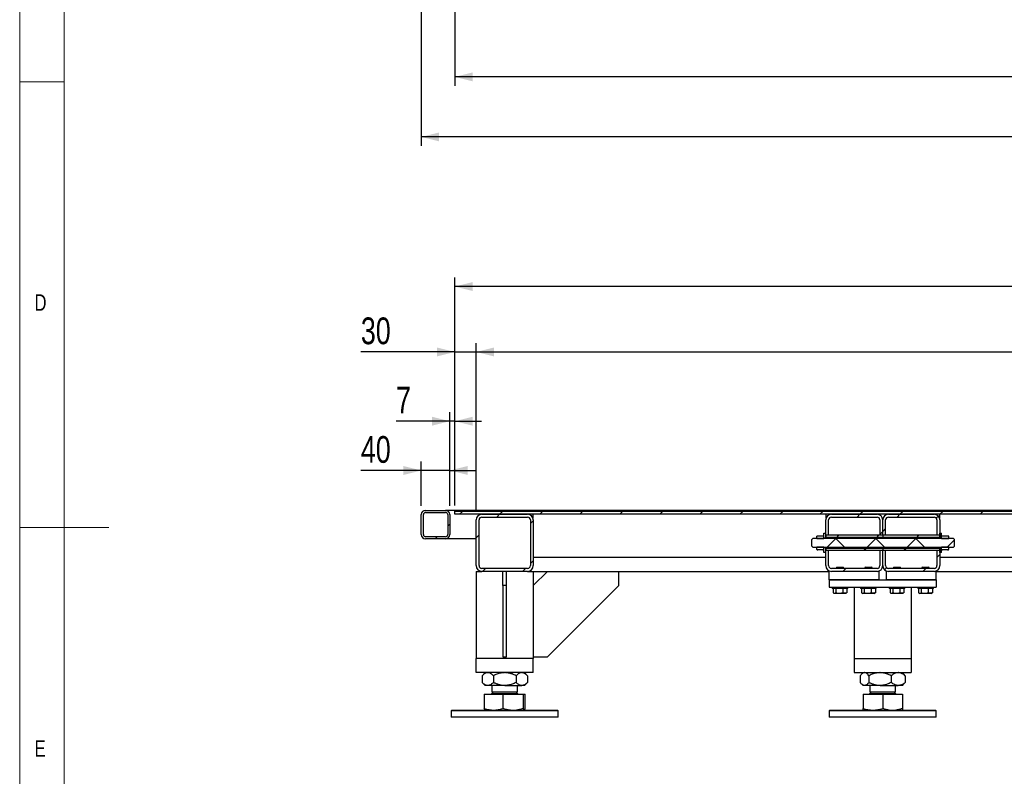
# Model space of a CAD drawing. Header units: millimetres. Extents: x 5 to 589, y 5 to 415.
# Tile 2 of 26: x 5 to 115, y 182 to 267. Entities that reach past the tile are written whole.
import ezdxf

# ---------------------------------------------------------------- set-up
doc = ezdxf.new("R2010")
doc.units = ezdxf.units.MM
for name, color, linetype in [('COTES', 1, 'Continuous'), ('NOTES', 6, 'Continuous'), ('TRAIT-FINS', 9, 'Continuous')]:
    doc.layers.add(name, color=color, linetype=linetype)
doc.layers.add('TRAIT-FORT', color=4, linetype='Continuous', lineweight=25)
doc.styles.add('SLDTEXTSTYLE0', font='TXT', dxfattribs={"width": 0.75})
doc.dimstyles.new('SLDDIMSTYLE0', dxfattribs={"dimtxt": 3, "dimasz": 2, "dimexe": 0, "dimexo": 0.0625, "dimgap": 0.75, "dimtad": 1, "dimlfac": 12.5, "dimrnd": 1e-09, "dimzin": 12, "dimdsep": 46, "dimtxsty": 'SLDTEXTSTYLE0', "dimsah": 1, "dimcen": 0.09, "dimadec": 0, "dimazin": 3, "dimtfac": 1, "dimtofl": 0, "dimtmove": 0, "dimatfit": 3, "dimfxl": 1, "dimfrac": 2, "dimtolj": 1, "dimtzin": 12, "dimarcsym": 0})
doc.dimstyles.new('SLDDIMSTYLE3', dxfattribs={"dimtxt": 3, "dimasz": 2, "dimexe": 0, "dimexo": 0.0625, "dimgap": 0.75, "dimtad": 1, "dimlfac": 12.5, "dimrnd": 1e-09, "dimzin": 12, "dimdsep": 46, "dimtxsty": 'SLDTEXTSTYLE0', "dimsah": 1, "dimcen": 0.09, "dimadec": 0, "dimazin": 3, "dimtfac": 1, "dimtmove": 0, "dimatfit": 0, "dimfxl": 1, "dimfrac": 2, "dimtolj": 1, "dimtzin": 12, "dimarcsym": 0})

# ---------------------------------------------------------------- blocks, each defined once
blk = doc.blocks.new('_D')
at = {"layer": 'COTES', "color": 1, "transparency": 16777216}
for p, q in [((50.05, 268.29), (50.05, 252.81)), ((217.57, 268.29), (217.57, 252.81)), ((217.57, 253.81), (50.05, 253.81))]:
    blk.add_line(p, q, dxfattribs=at)
for points in [[(50.05, 253.81), (52.05, 253.31), (52.05, 254.31)], [(217.57, 253.81), (215.57, 254.31), (215.57, 253.31)]]:
    blk.add_solid(points, dxfattribs=at)
at = {"layer": 'COTES', "color": 1, "transparency": 16777216, "char_height": 3, "attachment_point": 1, "style": 'SLDTEXTSTYLE0'}
for s, insert in [('2094', (119.74, 257.67)), ('CEINTURE', (129.73, 257.67))]:
    blk.add_mtext(s, dxfattribs=dict(at, insert=insert))
blk = doc.blocks.new('_D_3')
at = {"layer": 'COTES', "color": 1, "transparency": 16777216}
for p, q in [((53.81, 272.05), (53.81, 259.55)), ((213.81, 272.05), (213.81, 259.55)), ((213.81, 260.55), (53.81, 260.55))]:
    blk.add_line(p, q, dxfattribs=at)
for points in [[(53.81, 260.55), (55.81, 260.05), (55.81, 261.05)], [(213.81, 260.55), (211.81, 261.05), (211.81, 260.05)]]:
    blk.add_solid(points, dxfattribs=at)
at = {"layer": 'COTES', "color": 1, "transparency": 16777216, "char_height": 3, "attachment_point": 1, "style": 'SLDTEXTSTYLE0'}
for s, insert in [('2000', (124.24, 264.41)), ('TOLE', (134.23, 264.41))]:
    blk.add_mtext(s, dxfattribs=dict(at, insert=insert))
blk = doc.blocks.new('_D_7')
at = {"layer": 'COTES', "color": 1, "transparency": 16777216}
for p, q in [((53.81, 212.82), (53.81, 238.04)), ((213.81, 212.82), (213.81, 238.04)), ((213.81, 237.04), (53.81, 237.04))]:
    blk.add_line(p, q, dxfattribs=at)
for points in [[(53.81, 237.04), (55.81, 236.54), (55.81, 237.54)], [(213.81, 237.04), (211.81, 237.54), (211.81, 236.54)]]:
    blk.add_solid(points, dxfattribs=at)
at = {"layer": 'COTES', "color": 1, "transparency": 16777216, "char_height": 3, "attachment_point": 1, "style": 'SLDTEXTSTYLE0'}
for s, insert in [('2000', (124.24, 240.91)), ('TOLE', (134.23, 240.91))]:
    blk.add_mtext(s, dxfattribs=dict(at, insert=insert))
blk = doc.blocks.new('_D_8')
at = {"layer": 'COTES', "color": 1, "transparency": 16777216}
for p, q in [((53.81, 212.5), (53.81, 230.7)), ((56.21, 211.86), (56.21, 230.7)), ((53.81, 229.7), (43.27, 229.7)), ((53.81, 229.7), (56.21, 229.7)), ((56.21, 229.7), (59.21, 229.7))]:
    blk.add_line(p, q, dxfattribs=at)
for points in [[(53.81, 229.7), (51.81, 230.2), (51.81, 229.2)], [(56.21, 229.7), (58.21, 229.2), (58.21, 230.2)]]:
    blk.add_solid(points, dxfattribs=at)
at = {"layer": 'COTES', "color": 1, "transparency": 16777216, "insert": (43.27, 233.57), "char_height": 3, "attachment_point": 1, "style": 'SLDTEXTSTYLE0'}
blk.add_mtext('30', dxfattribs=at)
blk = doc.blocks.new('_D_9')
at = {"layer": 'COTES', "color": 1, "transparency": 16777216}
for p, q in [((56.21, 211.86), (56.21, 230.7)), ((211.41, 211.86), (211.41, 230.7)), ((56.21, 229.7), (211.41, 229.7))]:
    blk.add_line(p, q, dxfattribs=at)
for points in [[(56.21, 229.7), (58.21, 229.2), (58.21, 230.2)], [(211.41, 229.7), (209.41, 230.2), (209.41, 229.2)]]:
    blk.add_solid(points, dxfattribs=at)
at = {"layer": 'COTES', "color": 1, "transparency": 16777216, "char_height": 3, "attachment_point": 1, "style": 'SLDTEXTSTYLE0'}
for s, insert in [('1940', (121.94, 233.57)), ('CADRE', (131.93, 233.57))]:
    blk.add_mtext(s, dxfattribs=dict(at, insert=insert))
blk = doc.blocks.new('_D_13')
at = {"layer": 'COTES', "color": 1, "transparency": 16777216}
for p, q in [((53.25, 212.46), (53.25, 222.94)), ((53.81, 212.5), (53.81, 222.94)), ((53.25, 221.94), (47.22, 221.94)), ((53.81, 221.94), (53.25, 221.94)), ((53.81, 221.94), (56.81, 221.94))]:
    blk.add_line(p, q, dxfattribs=at)
for points in [[(53.25, 221.94), (51.25, 222.44), (51.25, 221.44)], [(53.81, 221.94), (55.81, 221.44), (55.81, 222.44)]]:
    blk.add_solid(points, dxfattribs=at)
at = {"layer": 'COTES', "color": 1, "transparency": 16777216, "insert": (47.22, 225.81), "char_height": 3, "attachment_point": 1, "style": 'SLDTEXTSTYLE0'}
blk.add_mtext('7', dxfattribs=at)
blk = doc.blocks.new('_D_14')
at = {"layer": 'COTES', "color": 1, "transparency": 16777216}
for p, q in [((50.05, 212.46), (50.05, 217.41)), ((53.25, 212.46), (53.25, 217.41)), ((50.05, 216.41), (43.27, 216.41)), ((53.25, 216.41), (50.05, 216.41)), ((53.25, 216.41), (56.25, 216.41))]:
    blk.add_line(p, q, dxfattribs=at)
for points in [[(50.05, 216.41), (48.05, 216.91), (48.05, 215.91)], [(53.25, 216.41), (55.25, 215.91), (55.25, 216.91)]]:
    blk.add_solid(points, dxfattribs=at)
at = {"layer": 'COTES', "color": 1, "transparency": 16777216, "insert": (43.27, 220.27), "char_height": 3, "attachment_point": 1, "style": 'SLDTEXTSTYLE0'}
blk.add_mtext('40', dxfattribs=at)

msp = doc.modelspace()

# ---------------------------------------------------------------- hatches: boundary and pattern name
at = {"layer": 'TRAIT-FINS'}
h = msp.add_hatch(dxfattribs=at)
h.set_pattern_fill('ANSI31', color=9, angle=3e-322, style=0)
edge = h.paths.add_edge_path(flags=0)
edge.add_arc((52.76826, 211.46185), 0.48, 0, 90)
edge.add_line((52.76826, 211.94185), (50.52826, 211.94185))
edge.add_arc((50.52826, 211.46185), 0.48, 90, 180)
edge.add_line((50.04826, 211.46185), (50.04826, 209.22185))
edge.add_arc((50.52826, 209.22185), 0.48, 180, 270)
edge.add_line((50.52826, 208.74185), (52.76826, 208.74185))
edge.add_arc((52.76826, 209.22185), 0.48, 270, 360)
edge.add_line((53.24826, 209.22185), (53.24826, 211.46185))
edge = h.paths.add_edge_path(flags=0)
edge.add_line((50.52826, 211.70185), (52.76826, 211.70185))
edge.add_arc((52.76826, 211.46185), 0.24, 0, 90, ccw=False)
edge.add_line((53.00826, 211.46185), (53.00826, 209.22185))
edge.add_arc((52.76826, 209.22185), 0.24, 270, 360, ccw=False)
edge.add_line((52.76826, 208.98185), (50.52826, 208.98185))
edge.add_arc((50.52826, 209.22185), 0.24, 180, 270, ccw=False)
edge.add_line((50.28826, 209.22185), (50.28826, 211.46185))
edge.add_arc((50.52826, 211.46185), 0.24, 90, 180, ccw=False)
h = msp.add_hatch(dxfattribs=at)
h.set_pattern_fill('ANSI31', color=9, angle=3e-322, style=0)
h.paths.add_polyline_path([(213.80826, 211.82185), (213.80826, 211.94185), (53.80826, 211.94185), (53.80826, 211.82185)], flags=0)
h = msp.add_hatch(dxfattribs=at)
h.set_pattern_fill('ANSI31', color=9, angle=3e-322, style=0)
h.paths.add_polyline_path([(213.80826, 211.50185), (213.80826, 211.82185), (53.80826, 211.82185), (53.80826, 211.50185)], flags=0)
h = msp.add_hatch(dxfattribs=at)
h.set_pattern_fill('ANSI31', color=9, angle=3e-322, style=0)
edge = h.paths.add_edge_path(flags=0)
edge.add_arc((61.96826, 205.74185), 0.64, 270, 360)
edge.add_line((62.60826, 205.74185), (62.60826, 210.86185))
edge.add_arc((61.96826, 210.86185), 0.64, 0, 90)
edge.add_line((61.96826, 211.50185), (56.84826, 211.50185))
edge.add_arc((56.84826, 210.86185), 0.64, 90, 180)
edge.add_line((56.20826, 210.86185), (56.20826, 205.74185))
edge.add_arc((56.84826, 205.74185), 0.64, 180, 270)
edge.add_line((56.84826, 205.10185), (61.96826, 205.10185))
edge = h.paths.add_edge_path(flags=0)
edge.add_line((62.28826, 210.86185), (62.28826, 205.74185))
edge.add_arc((61.96826, 205.74185), 0.32, 270, 360, ccw=False)
edge.add_line((61.96826, 205.42185), (56.84826, 205.42185))
edge.add_arc((56.84826, 205.74185), 0.32, 180, 270, ccw=False)
edge.add_line((56.52826, 205.74185), (56.52826, 210.86185))
edge.add_arc((56.84826, 210.86185), 0.32, 90, 180, ccw=False)
edge.add_line((56.84826, 211.18185), (61.96826, 211.18185))
edge.add_arc((61.96826, 210.86185), 0.32, 0, 90, ccw=False)
h = msp.add_hatch(dxfattribs=at)
h.set_pattern_fill('ANSI31', color=9, angle=3e-322, style=0)
edge = h.paths.add_edge_path(flags=0)
edge.add_line((96.04826, 211.18185), (101.16826, 211.18185))
edge.add_arc((101.16826, 210.86185), 0.32, 0, 90, ccw=False)
edge.add_line((101.48826, 210.86185), (101.48826, 209.14185))
edge.add_line((101.48826, 209.14185), (101.80826, 209.14185))
edge.add_line((101.80826, 209.14185), (101.80826, 210.86185))
edge.add_arc((101.16826, 210.86185), 0.64, 0, 90)
edge.add_line((101.16826, 211.50185), (96.04826, 211.50185))
edge.add_arc((96.04826, 210.86185), 0.64, 90, 180)
edge.add_line((95.40826, 210.86185), (95.40826, 209.14185))
edge.add_line((95.40826, 209.14185), (95.72826, 209.14185))
edge.add_line((95.72826, 209.14185), (95.72826, 210.86185))
edge.add_arc((96.04826, 210.86185), 0.32, 90, 180, ccw=False)
h = msp.add_hatch(dxfattribs=at)
h.set_pattern_fill('ANSI31', color=9, angle=3e-322, style=0)
edge = h.paths.add_edge_path(flags=0)
edge.add_line((102.12826, 209.14185), (102.12826, 210.86185))
edge.add_arc((102.44826, 210.86185), 0.32, 90, 180, ccw=False)
edge.add_line((102.44826, 211.18185), (107.56826, 211.18185))
edge.add_arc((107.56826, 210.86185), 0.32, 0, 90, ccw=False)
edge.add_line((107.88826, 210.86185), (107.88826, 209.14185))
edge.add_line((107.88826, 209.14185), (108.20826, 209.14185))
edge.add_line((108.20826, 209.14185), (108.20826, 210.86185))
edge.add_arc((107.56826, 210.86185), 0.64, 0, 90)
edge.add_line((107.56826, 211.50185), (102.44826, 211.50185))
edge.add_arc((102.44826, 210.86185), 0.64, 90, 180)
edge.add_line((101.80826, 210.86185), (101.80826, 209.14185))
edge.add_line((101.80826, 209.14185), (102.12826, 209.14185))
h = msp.add_hatch(dxfattribs=at)
h.set_pattern_fill('ANSI37', color=9, angle=3e-322, style=0)
h.paths.add_polyline_path([(93.84826, 208.66185), (93.84826, 207.94185), (93.96826, 207.82185), (109.72826, 207.82185), (109.84826, 207.94185), (109.84826, 208.66185), (109.72826, 208.78185), (93.96826, 208.78185)], flags=0)
h = msp.add_hatch(dxfattribs=at)
h.set_pattern_fill('ANSI32', color=9, style=0)
h.paths.add_polyline_path([(94.40826, 208.78185), (95.20826, 208.78185), (95.20826, 209.06185), (95.20715, 209.06297), (94.40938, 209.06297), (94.40826, 209.06185)], flags=0)
h = msp.add_hatch(dxfattribs=at)
h.set_pattern_fill('ANSI32', color=9, angle=3e-322, style=0)
h.paths.add_polyline_path([(95.40826, 209.38185), (95.20826, 209.38185), (95.20826, 208.86185), (95.40826, 208.86185)], flags=0)
h = msp.add_hatch(dxfattribs=at)
h.set_pattern_fill('ANSI31', color=9, angle=3e-322, style=0)
h.paths.add_polyline_path([(101.80826, 208.90185), (101.80826, 209.14185), (95.40826, 209.14185), (95.40826, 208.90185)], flags=0)
h = msp.add_hatch(dxfattribs=at)
h.set_pattern_fill('ANSI31', color=9, angle=3e-322, style=0)
h.paths.add_polyline_path([(108.20826, 208.90185), (108.20826, 209.14185), (101.80826, 209.14185), (101.80826, 208.90185)], flags=0)
h = msp.add_hatch(dxfattribs=at)
h.set_pattern_fill('ANSI32', color=9, angle=3e-322, style=0)
h.paths.add_polyline_path([(108.40826, 209.38185), (108.20826, 209.38185), (108.20826, 208.86185), (108.40826, 208.86185)], flags=0)
h = msp.add_hatch(dxfattribs=at)
h.set_pattern_fill('ANSI32', color=9, style=0)
h.paths.add_polyline_path([(108.40826, 208.78185), (109.20826, 208.78185), (109.20826, 209.06185), (109.20715, 209.06297), (108.40938, 209.06297), (108.40826, 209.06185)], flags=0)
h = msp.add_hatch(dxfattribs=at)
h.set_pattern_fill('ANSI32', color=9, style=0)
h.paths.add_polyline_path([(95.20715, 207.54074), (95.20826, 207.54185), (95.20826, 207.82185), (94.40826, 207.82185), (94.40826, 207.54185), (94.40938, 207.54074)], flags=0)
h = msp.add_hatch(dxfattribs=at)
h.set_pattern_fill('ANSI32', color=9, angle=3e-322, style=0)
h.paths.add_polyline_path([(95.20826, 207.22185), (95.40826, 207.22185), (95.40826, 207.74185), (95.20826, 207.74185)], flags=0)
h = msp.add_hatch(dxfattribs=at)
h.set_pattern_fill('ANSI31', color=9, angle=3e-322, style=0)
h.paths.add_polyline_path([(95.40826, 207.70185), (95.40826, 207.46185), (101.80826, 207.46185), (101.80826, 207.70185)], flags=0)
h = msp.add_hatch(dxfattribs=at)
h.set_pattern_fill('ANSI31', color=9, angle=3e-322, style=0)
h.paths.add_polyline_path([(101.80826, 207.70185), (101.80826, 207.46185), (108.20826, 207.46185), (108.20826, 207.70185)], flags=0)
h = msp.add_hatch(dxfattribs=at)
h.set_pattern_fill('ANSI32', color=9, angle=3e-322, style=0)
h.paths.add_polyline_path([(108.20826, 207.22185), (108.40826, 207.22185), (108.40826, 207.74185), (108.20826, 207.74185)], flags=0)
h = msp.add_hatch(dxfattribs=at)
h.set_pattern_fill('ANSI32', color=9, style=0)
h.paths.add_polyline_path([(109.20715, 207.54074), (109.20826, 207.54185), (109.20826, 207.82185), (108.40826, 207.82185), (108.40826, 207.54185), (108.40938, 207.54074)], flags=0)
h = msp.add_hatch(dxfattribs=at)
h.set_pattern_fill('ANSI31', color=9, angle=3e-322, style=0)
edge = h.paths.add_edge_path(flags=0)
edge.add_arc((96.04826, 205.74185), 0.64, 180, 270)
edge.add_line((96.04826, 205.10185), (101.16826, 205.10185))
edge.add_arc((101.16826, 205.74185), 0.64, 270, 360)
edge.add_line((101.80826, 205.74185), (101.80826, 207.46185))
edge.add_line((101.80826, 207.46185), (101.48826, 207.46185))
edge.add_line((101.48826, 207.46185), (101.48826, 205.74185))
edge.add_arc((101.16826, 205.74185), 0.32, 270, 360, ccw=False)
edge.add_line((101.16826, 205.42185), (96.04826, 205.42185))
edge.add_arc((96.04826, 205.74185), 0.32, 180, 270, ccw=False)
edge.add_line((95.72826, 205.74185), (95.72826, 207.46185))
edge.add_line((95.72826, 207.46185), (95.40826, 207.46185))
edge.add_line((95.40826, 207.46185), (95.40826, 205.74185))
h = msp.add_hatch(dxfattribs=at)
h.set_pattern_fill('ANSI31', color=9, angle=3e-322, style=0)
edge = h.paths.add_edge_path(flags=0)
edge.add_arc((107.56826, 205.74185), 0.64, 270, 360)
edge.add_line((108.20826, 205.74185), (108.20826, 207.46185))
edge.add_line((108.20826, 207.46185), (107.88826, 207.46185))
edge.add_line((107.88826, 207.46185), (107.88826, 205.74185))
edge.add_arc((107.56826, 205.74185), 0.32, 270, 360, ccw=False)
edge.add_line((107.56826, 205.42185), (102.44826, 205.42185))
edge.add_arc((102.44826, 205.74185), 0.32, 180, 270, ccw=False)
edge.add_line((102.12826, 205.74185), (102.12826, 207.46185))
edge.add_line((102.12826, 207.46185), (101.80826, 207.46185))
edge.add_line((101.80826, 207.46185), (101.80826, 205.74185))
edge.add_arc((102.44826, 205.74185), 0.64, 180, 270)
edge.add_line((102.44826, 205.10185), (107.56826, 205.10185))

# ---------------------------------------------------------------- linework, layer by layer
at = {"color": 7, "linetype": 'Continuous', "lineweight": 18}
for p, q in [((5, 415), (5, 5)), ((10, 410), (10, 10)), ((10, 260), (5, 260)), ((5, 210), (15, 210))]:
    msp.add_line(p, q, dxfattribs=at)
at = {"layer": 'TRAIT-FORT', "color": 4, "linetype": 'Continuous', "lineweight": 25}
for p, q in [((50.04826, 209.22185), (50.04826, 211.46185)), ((50.28826, 209.22185), (50.28826, 211.46185)), ((50.52826, 211.94185), (52.76826, 211.94185)), ((50.52826, 211.70185), (52.76826, 211.70185)), ((53.80826, 211.94185), (52.76826, 211.94185)), ((53.00826, 211.46185), (53.00826, 209.22185)), ((53.24826, 211.46185), (53.24826, 209.22185)), ((53.80826, 211.82185), (53.80826, 211.94185)), ((213.80826, 211.94185), (53.80826, 211.94185)), ((213.80826, 211.82185), (53.80826, 211.82185)), ((53.80826, 211.50185), (53.80826, 211.82185)), ((213.80826, 211.50185), (53.80826, 211.50185)), ((56.84826, 211.50185), (61.96826, 211.50185)), ((56.84826, 211.18185), (61.96826, 211.18185)), ((62.60826, 211.02185), (62.60826, 211.50185)), ((95.40826, 211.50185), (95.40826, 211.02185)), ((96.04826, 211.50185), (101.16826, 211.50185)), ((96.04826, 211.18185), (101.16826, 211.18185)), ((102.44826, 211.50185), (107.56826, 211.50185)), ((102.44826, 211.18185), (107.56826, 211.18185)), ((108.20826, 211.02185), (108.20826, 211.50185)), ((56.20826, 205.74185), (56.20826, 210.86185)), ((56.52826, 205.74185), (56.52826, 210.86185)), ((62.28826, 210.86185), (62.28826, 205.74185)), ((62.60826, 210.86185), (62.60826, 205.74185)), ((95.40826, 209.14185), (95.40826, 210.86185)), ((95.72826, 209.14185), (95.72826, 210.86185)), ((101.48826, 210.86185), (101.48826, 209.14185)), ((101.80826, 209.14185), (101.80826, 210.86185)), ((102.12826, 209.14185), (102.12826, 210.86185)), ((107.88826, 210.86185), (107.88826, 209.14185)), ((108.20826, 210.86185), (108.20826, 209.14185)), ((52.76826, 208.98185), (50.52826, 208.98185)), ((52.76826, 208.74185), (50.52826, 208.74185)), ((56.20826, 208.74185), (52.76826, 208.74185)), ((93.96826, 208.78185), (93.84826, 208.66185)), ((109.72826, 208.78185), (93.96826, 208.78185)), ((94.40938, 209.06297), (94.40826, 209.06185)), ((94.40826, 208.78185), (94.40826, 209.06185)), ((94.40826, 208.78185), (95.20826, 208.78185)), ((95.20715, 209.06297), (94.40938, 209.06297)), ((95.20826, 209.06185), (95.20715, 209.06297)), ((95.20826, 209.38185), (95.40826, 209.38185)), ((95.20826, 208.86185), (95.20826, 209.38185)), ((95.20826, 208.78185), (95.20826, 209.06185)), ((95.20826, 208.86185), (95.40826, 208.86185)), ((95.40826, 208.86185), (95.40826, 209.38185)), ((95.40826, 209.14185), (95.40826, 208.90185)), ((101.80826, 209.14185), (95.40826, 209.14185)), ((95.72826, 209.14185), (95.40826, 209.14185)), ((101.80826, 208.90185), (95.40826, 208.90185)), ((95.40826, 208.78185), (95.40826, 208.86185)), ((101.80826, 209.14185), (101.48826, 209.14185)), ((101.80826, 209.14185), (101.80826, 208.90185)), ((102.12826, 209.14185), (101.80826, 209.14185)), ((108.20826, 209.14185), (101.80826, 209.14185)), ((101.80826, 208.90185), (101.80826, 208.78185)), ((108.20826, 208.90185), (101.80826, 208.90185)), ((108.20826, 209.14185), (107.88826, 209.14185)), ((108.20826, 209.38185), (108.40826, 209.38185)), ((108.20826, 208.86185), (108.20826, 209.38185)), ((108.20826, 209.14185), (108.20826, 208.90185)), ((108.20826, 208.86185), (108.40826, 208.86185)), ((108.20826, 208.78185), (108.20826, 208.86185)), ((108.40826, 208.86185), (108.40826, 209.38185)), ((108.40938, 209.06297), (108.40826, 209.06185)), ((108.40826, 208.78185), (108.40826, 209.06185)), ((108.40826, 208.78185), (109.20826, 208.78185)), ((109.20715, 209.06297), (108.40938, 209.06297)), ((109.20826, 209.06185), (109.20715, 209.06297)), ((109.20826, 208.78185), (109.20826, 209.06185)), ((109.84826, 208.66185), (109.72826, 208.78185)), ((93.84826, 207.94185), (93.84826, 208.66185)), ((93.84826, 207.94185), (93.96826, 207.82185)), ((93.96826, 207.82185), (109.72826, 207.82185)), ((95.20826, 207.82185), (94.40826, 207.82185)), ((94.40826, 207.54185), (94.40826, 207.82185)), ((95.20826, 207.54185), (95.20826, 207.82185)), ((95.40826, 207.74185), (95.20826, 207.74185)), ((95.20826, 207.22185), (95.20826, 207.74185)), ((95.40826, 207.74185), (95.40826, 207.82185)), ((95.40826, 207.22185), (95.40826, 207.74185)), ((95.40826, 207.70185), (101.80826, 207.70185)), ((95.40826, 207.70185), (95.40826, 207.46185)), ((101.80826, 207.82185), (101.80826, 207.70185)), ((101.80826, 207.70185), (101.80826, 207.46185)), ((101.80826, 207.70185), (108.20826, 207.70185)), ((108.20826, 207.74185), (108.20826, 207.82185)), ((108.40826, 207.74185), (108.20826, 207.74185)), ((108.20826, 207.22185), (108.20826, 207.74185)), ((108.20826, 207.70185), (108.20826, 207.46185)), ((109.20826, 207.82185), (108.40826, 207.82185)), ((108.40826, 207.54185), (108.40826, 207.82185)), ((108.40826, 207.22185), (108.40826, 207.74185)), ((109.20826, 207.54185), (109.20826, 207.82185)), ((109.72826, 207.82185), (109.84826, 207.94185)), ((109.84826, 207.94185), (109.84826, 208.66185)), ((62.60826, 206.70185), (95.40826, 206.70185)), ((94.40826, 207.54185), (94.40938, 207.54074)), ((94.40938, 207.54074), (95.20715, 207.54074)), ((95.09069, 207.51922), (94.52583, 207.51922)), ((95.20715, 207.54074), (95.20826, 207.54185)), ((95.40826, 207.22185), (95.20826, 207.22185)), ((95.40826, 207.46185), (101.80826, 207.46185)), ((95.40826, 207.46185), (95.72826, 207.46185)), ((95.40826, 205.74185), (95.40826, 207.46185)), ((95.72826, 205.74185), (95.72826, 207.46185)), ((101.48826, 207.46185), (101.80826, 207.46185)), ((101.48826, 207.46185), (101.48826, 205.74185)), ((101.80826, 207.46185), (102.12826, 207.46185)), ((101.80826, 205.74185), (101.80826, 207.46185)), ((101.80826, 207.46185), (108.20826, 207.46185)), ((102.12826, 205.74185), (102.12826, 207.46185)), ((107.88826, 207.46185), (108.20826, 207.46185)), ((107.88826, 207.46185), (107.88826, 205.74185)), ((108.20826, 207.46185), (108.20826, 205.74185)), ((108.40826, 207.22185), (108.20826, 207.22185)), ((108.20826, 206.70185), (167.40826, 206.70185)), ((108.40826, 207.54185), (108.40938, 207.54074)), ((108.40938, 207.54074), (109.20715, 207.54074)), ((109.09069, 207.51922), (108.52583, 207.51922)), ((109.20715, 207.54074), (109.20826, 207.54185)), ((96.66426, 205.58185), (96.60826, 205.52585)), ((96.60826, 205.52585), (96.60826, 205.42185)), ((96.95886, 205.52585), (96.60826, 205.52585)), ((96.66426, 205.58185), (96.96578, 205.58185)), ((97.40826, 205.52585), (96.95886, 205.52585)), ((96.96578, 205.58185), (97.35226, 205.58185)), ((97.40826, 205.52585), (97.35226, 205.58185)), ((97.40826, 205.42185), (97.40826, 205.52585)), ((99.86426, 205.58185), (99.80826, 205.52585)), ((99.80826, 205.52585), (99.80826, 205.42185)), ((100.15886, 205.52585), (99.80826, 205.52585)), ((99.86426, 205.58185), (100.16578, 205.58185)), ((100.60826, 205.52585), (100.15886, 205.52585)), ((100.16578, 205.58185), (100.55226, 205.58185)), ((100.60826, 205.52585), (100.55226, 205.58185)), ((100.60826, 205.42185), (100.60826, 205.52585)), ((103.06426, 205.58185), (103.00826, 205.52585)), ((103.00826, 205.52585), (103.00826, 205.42185)), ((103.35886, 205.52585), (103.00826, 205.52585)), ((103.06426, 205.58185), (103.36578, 205.58185)), ((103.80826, 205.52585), (103.35886, 205.52585)), ((103.36578, 205.58185), (103.75226, 205.58185)), ((103.80826, 205.52585), (103.75226, 205.58185)), ((103.80826, 205.42185), (103.80826, 205.52585)), ((106.26426, 205.58185), (106.20826, 205.52585)), ((106.20826, 205.52585), (106.20826, 205.42185)), ((106.55886, 205.52585), (106.20826, 205.52585)), ((106.26426, 205.58185), (106.56578, 205.58185)), ((107.00826, 205.52585), (106.55886, 205.52585)), ((106.56578, 205.58185), (106.95226, 205.58185)), ((107.00826, 205.52585), (106.95226, 205.58185)), ((107.00826, 205.42185), (107.00826, 205.52585)), ((56.20826, 205.10185), (56.20826, 195.34185)), ((56.20826, 205.10185), (56.84826, 205.10185)), ((61.96826, 205.42185), (56.84826, 205.42185)), ((61.96826, 205.10185), (56.84826, 205.10185)), ((59.20826, 203.50185), (59.20826, 205.10185)), ((59.60826, 203.50185), (59.60826, 205.10185)), ((61.96826, 205.10185), (62.60826, 205.10185)), ((62.60826, 205.10185), (95.80826, 205.10185)), ((62.60826, 205.10185), (62.60826, 195.34185)), ((62.60826, 203.50185), (64.20826, 205.10185)), ((72.20826, 203.50185), (72.20826, 205.10185)), ((95.80826, 204.14185), (95.80826, 205.10185)), ((101.16826, 205.42185), (96.04826, 205.42185)), ((101.16826, 205.10185), (96.04826, 205.10185)), ((101.40826, 204.14185), (101.40826, 205.10185)), ((102.20826, 205.10185), (102.20826, 204.14185)), ((107.56826, 205.42185), (102.44826, 205.42185)), ((107.56826, 205.10185), (102.44826, 205.10185)), ((107.80826, 205.10185), (167.40826, 205.10185)), ((107.80826, 204.14185), (107.80826, 205.10185)), ((59.60826, 203.50185), (59.20826, 203.50185)), ((59.20826, 203.50185), (59.20826, 195.50185)), ((59.60826, 195.50185), (59.60826, 203.50185)), ((72.20826, 203.50185), (64.20826, 195.50185)), ((95.80826, 204.14185), (95.80826, 203.34185)), ((95.80826, 204.14185), (107.80826, 204.14185)), ((101.40826, 204.14185), (95.80826, 204.14185)), ((95.80826, 203.34185), (107.80826, 203.34185)), ((96.12826, 203.34185), (96.12826, 203.18185)), ((97.88826, 203.18185), (97.88826, 203.34185)), ((98.60826, 203.34185), (98.60826, 195.34185)), ((99.32826, 203.34185), (99.32826, 203.18185)), ((101.08826, 203.18185), (101.08826, 203.34185)), ((107.80826, 204.14185), (102.20826, 204.14185)), ((102.52826, 203.34185), (102.52826, 203.18185)), ((104.28826, 203.18185), (104.28826, 203.34185)), ((105.00826, 203.34185), (105.00826, 195.34185)), ((105.72826, 203.34185), (105.72826, 203.18185)), ((107.48826, 203.18185), (107.48826, 203.34185)), ((107.80826, 204.14185), (107.80826, 203.34185)), ((97.34534, 203.18185), (96.12826, 203.18185)), ((96.22907, 203.18185), (96.22907, 202.70222)), ((96.26853, 202.67597), (96.36226, 202.62185)), ((96.92848, 202.62185), (96.36226, 202.62185)), ((96.53469, 203.18185), (96.53469, 202.70222)), ((97.65426, 202.62185), (96.92848, 202.62185)), ((97.31388, 203.18185), (97.31388, 202.70222)), ((97.88826, 203.18185), (97.34534, 203.18185)), ((97.65426, 202.62185), (97.74799, 202.67597)), ((97.78745, 202.70222), (97.74647, 202.67859)), ((97.78745, 203.18185), (97.78745, 202.70222)), ((100.54534, 203.18185), (99.32826, 203.18185)), ((99.42907, 203.18185), (99.42907, 202.70222)), ((99.46853, 202.67597), (99.56226, 202.62185)), ((100.12848, 202.62185), (99.56226, 202.62185)), ((99.73469, 203.18185), (99.73469, 202.70222)), ((100.85426, 202.62185), (100.12848, 202.62185)), ((100.51388, 203.18185), (100.51388, 202.70222)), ((101.08826, 203.18185), (100.54534, 203.18185)), ((100.85426, 202.62185), (100.94799, 202.67597)), ((100.98745, 202.70222), (100.94647, 202.67859)), ((100.98745, 203.18185), (100.98745, 202.70222)), ((103.74534, 203.18185), (102.52826, 203.18185)), ((102.62907, 203.18185), (102.62907, 202.70222)), ((102.66853, 202.67597), (102.76226, 202.62185)), ((103.32848, 202.62185), (102.76226, 202.62185)), ((102.93469, 203.18185), (102.93469, 202.70222)), ((104.05426, 202.62185), (103.32848, 202.62185)), ((103.71388, 203.18185), (103.71388, 202.70222)), ((104.28826, 203.18185), (103.74534, 203.18185)), ((104.05426, 202.62185), (104.14799, 202.67597)), ((104.18745, 202.70222), (104.14647, 202.67859)), ((104.18745, 203.18185), (104.18745, 202.70222)), ((106.94534, 203.18185), (105.72826, 203.18185)), ((105.82907, 203.18185), (105.82907, 202.70222)), ((105.86853, 202.67597), (105.96226, 202.62185)), ((106.52848, 202.62185), (105.96226, 202.62185)), ((106.13469, 203.18185), (106.13469, 202.70222)), ((107.25426, 202.62185), (106.52848, 202.62185)), ((106.91388, 203.18185), (106.91388, 202.70222)), ((107.48826, 203.18185), (106.94534, 203.18185)), ((107.25426, 202.62185), (107.34799, 202.67597)), ((107.38745, 202.70222), (107.34647, 202.67859)), ((107.38745, 203.18185), (107.38745, 202.70222)), ((59.20826, 195.50185), (59.60826, 195.50185)), ((62.60826, 195.50185), (64.20826, 195.50185)), ((56.20826, 193.74185), (56.20826, 195.34185)), ((56.84826, 195.34185), (56.20826, 195.34185)), ((61.96826, 195.34185), (56.84826, 195.34185)), ((62.60826, 195.34185), (61.96826, 195.34185)), ((62.60826, 193.74185), (62.60826, 195.34185)), ((98.60826, 195.34185), (105.00826, 195.34185)), ((98.60826, 195.34185), (98.60826, 193.74185)), ((99.24826, 195.34185), (104.36826, 195.34185)), ((105.00826, 195.34185), (105.00826, 193.74185)), ((56.84826, 193.74185), (56.20826, 193.74185)), ((61.96826, 193.74185), (56.84826, 193.74185)), ((57.20826, 193.74185), (56.86792, 193.40151)), ((56.86792, 193.40151), (56.86792, 192.64219)), ((58.13809, 193.40151), (58.13809, 192.64219)), ((60.67843, 193.40151), (60.67843, 192.64219)), ((61.9486, 193.40151), (61.60826, 193.74185)), ((61.9486, 193.40151), (61.9486, 192.64219)), ((62.60826, 193.74185), (61.96826, 193.74185)), ((98.60826, 193.74185), (105.00826, 193.74185)), ((99.29156, 193.40151), (99.29156, 192.64219)), ((99.60826, 193.74185), (99.43089, 193.56448)), ((100.25049, 193.40151), (100.25049, 192.64219)), ((102.76719, 193.40151), (102.76719, 192.64219)), ((104.18901, 193.5611), (104.00826, 193.74185)), ((104.32496, 193.40151), (104.18394, 193.55603)), ((104.32496, 193.40151), (104.32496, 192.64219)), ((56.86792, 192.64219), (57.20826, 192.30185)), ((57.503, 192.30185), (57.20826, 192.30185)), ((59.40826, 192.30185), (57.503, 192.30185)), ((57.96826, 192.30185), (57.96826, 191.59505)), ((59.40826, 192.30185), (61.31352, 192.30185)), ((60.84826, 191.59505), (60.84826, 192.30185)), ((61.60826, 192.30185), (61.31352, 192.30185)), ((61.60826, 192.30185), (61.9486, 192.64219)), ((99.43089, 192.47923), (99.60826, 192.30185)), ((99.77102, 192.30185), (99.60826, 192.30185)), ((101.50884, 192.30185), (99.77102, 192.30185)), ((100.36826, 192.30185), (100.36826, 191.59505)), ((101.50884, 192.30185), (103.54608, 192.30185)), ((103.24826, 191.59505), (103.24826, 192.30185)), ((104.00826, 192.30185), (103.54608, 192.30185)), ((104.00826, 192.30185), (104.18901, 192.48261)), ((104.32496, 192.64219), (104.18394, 192.48768)), ((57.10254, 191.32585), (57.10254, 189.73835)), ((57.10254, 191.32585), (59.17884, 191.32585)), ((57.36386, 191.34185), (57.36386, 191.32585)), ((57.36386, 191.34185), (61.45266, 191.34185)), ((58.14146, 191.59505), (57.96826, 191.42185)), ((57.96826, 191.59505), (60.84826, 191.59505)), ((57.96826, 191.42185), (58.10126, 191.42185)), ((58.10126, 191.42185), (60.84826, 191.42185)), ((59.17884, 191.32585), (59.17884, 189.73835)), ((59.17884, 191.32585), (61.48456, 191.32585)), ((60.84826, 191.42185), (60.67506, 191.59505)), ((61.45266, 191.32585), (61.45266, 191.34185)), ((61.48456, 191.32585), (61.48456, 189.73835)), ((61.48456, 191.32585), (61.71398, 191.32585)), ((61.71398, 189.73835), (61.71398, 191.32585)), ((99.60826, 191.32585), (99.60826, 189.73835)), ((99.60826, 191.32585), (101.80826, 191.32585)), ((99.76386, 191.34185), (99.76386, 191.32585)), ((99.76386, 191.34185), (103.85266, 191.34185)), ((100.54146, 191.59505), (100.36826, 191.42185)), ((100.36826, 191.59505), (103.24826, 191.59505)), ((100.36826, 191.42185), (100.56118, 191.42185)), ((100.56118, 191.42185), (103.24826, 191.42185)), ((101.80826, 191.32585), (101.80826, 189.73835)), ((101.80826, 191.32585), (104.00826, 191.32585)), ((103.24826, 191.42185), (103.07506, 191.59505)), ((103.85266, 191.32585), (103.85266, 191.34185)), ((104.00826, 191.32585), (104.00826, 189.73835)), ((53.48826, 189.54185), (53.40826, 189.46185)), ((53.40826, 189.46185), (53.40826, 188.74185)), ((58.8664, 189.46185), (53.40826, 189.46185)), ((53.48826, 189.54185), (58.87363, 189.54185)), ((57.19446, 189.54982), (57.20826, 189.54185)), ((65.40826, 189.46185), (58.8664, 189.46185)), ((58.87363, 189.54185), (65.32826, 189.54185)), ((61.60826, 189.54185), (61.61978, 189.54851)), ((65.40826, 189.46185), (65.32826, 189.54185)), ((65.40826, 188.74185), (65.40826, 189.46185)), ((95.88826, 189.54185), (95.80826, 189.46185)), ((95.80826, 189.46185), (95.80826, 188.74185)), ((101.80826, 189.46185), (95.80826, 189.46185)), ((95.88826, 189.54185), (101.80826, 189.54185)), ((101.80826, 189.54185), (107.72826, 189.54185)), ((107.80826, 189.46185), (101.80826, 189.46185)), ((107.80826, 189.46185), (107.72826, 189.54185)), ((107.80826, 188.74185), (107.80826, 189.46185)), ((65.40826, 188.74185), (53.40826, 188.74185)), ((107.80826, 188.74185), (95.80826, 188.74185))]:
    msp.add_line(p, q, dxfattribs=at)
for centre, radius, start, end in [((50.52826, 211.46185), 0.48, 90, 180), ((50.52826, 211.46185), 0.24, 90, 180), ((52.76826, 211.46185), 0.48, 0, 90), ((52.76826, 211.46185), 0.24, 0, 90), ((56.84826, 210.86185), 0.64, 90, 180), ((56.84826, 210.86185), 0.32, 90, 180), ((61.96826, 210.86185), 0.64, 0, 90), ((61.96826, 210.86185), 0.32, 0, 90), ((96.04826, 210.86185), 0.64, 90, 180), ((96.04826, 210.86185), 0.32, 90, 180), ((101.16826, 210.86185), 0.64, 0, 90), ((101.16826, 210.86185), 0.32, 0, 90), ((102.44826, 210.86185), 0.64, 90, 180), ((102.44826, 210.86185), 0.32, 90, 180), ((107.56826, 210.86185), 0.64, 0, 90), ((107.56826, 210.86185), 0.32, 0, 90), ((50.52826, 209.22185), 0.48, 180, 270), ((50.52826, 209.22185), 0.24, 180, 270), ((52.76826, 209.22185), 0.48, 270, 0), ((52.76826, 209.22185), 0.24, 270, 0), ((56.84826, 205.74185), 0.64, 180, 270), ((56.84826, 205.74185), 0.32, 180, 270), ((61.96826, 205.74185), 0.64, 270, 0), ((61.96826, 205.74185), 0.32, 270, 0), ((96.04826, 205.74185), 0.64, 180, 270), ((96.04826, 205.74185), 0.32, 180, 270), ((101.16826, 205.74185), 0.32, 270, 0), ((101.16826, 205.74185), 0.64, 270, 0), ((102.44826, 205.74185), 0.64, 180, 270), ((102.44826, 205.74185), 0.32, 180, 270), ((107.56826, 205.74185), 0.32, 270, 0), ((107.56826, 205.74185), 0.64, 270, 0), ((57.88826, 191.42185), 0.08, 270, 360), ((60.92826, 191.42185), 0.08, 180, 270), ((100.28826, 191.42185), 0.08, 270, 360), ((103.32826, 191.42185), 0.08, 180, 270)]:
    msp.add_arc(centre, radius, start, end, dxfattribs=at)
for points, knots in [([(94.40938, 207.54074), (94.41729, 207.53732), (94.43466, 207.52982), (94.49369, 207.52296), (94.52583, 207.51922)], [0, 0, 0, 0, 0.455360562, 1, 1, 1, 1]), ([(95.09069, 207.51922), (95.11821, 207.52247), (95.17421, 207.52909), (95.20249, 207.53655), (95.20687, 207.54049), (95.20715, 207.54074)], [0, 0, 0, 0, 0.47514062, 0.966526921, 1, 1, 1, 1]), ([(108.40938, 207.54074), (108.41729, 207.53732), (108.43466, 207.52982), (108.49369, 207.52296), (108.52583, 207.51922)], [0, 0, 0, 0, 0.455360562, 1, 1, 1, 1]), ([(109.09069, 207.51922), (109.11821, 207.52247), (109.17421, 207.52909), (109.20249, 207.53655), (109.20687, 207.54049), (109.20715, 207.54074)], [0, 0, 0, 0, 0.47514062, 0.966526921, 1, 1, 1, 1]), ([(96.22907, 202.70222), (96.2556, 202.68468), (96.30923, 202.64921), (96.38868, 202.63624), (96.46463, 202.65528), (96.5112, 202.68648), (96.53469, 202.70222)], [0, 0, 0, 0, 0.2646049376, 0.5349477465, 0.7653431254, 1, 1, 1, 1]), ([(96.53469, 202.70222), (96.58363, 202.68913), (96.68197, 202.66282), (96.84896, 202.63965), (97.03552, 202.64095), (97.18202, 202.66742), (97.27453, 202.69102), (97.30076, 202.69849), (97.31388, 202.70222)], [0, 0, 0, 0, 0.192002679, 0.385859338, 0.637821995, 0.896593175, 0.948283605, 1, 1, 1, 1]), ([(97.78745, 202.70222), (97.74634, 202.68468), (97.66325, 202.64921), (97.54013, 202.63624), (97.42244, 202.65528), (97.35028, 202.68648), (97.31388, 202.70222)], [0, 0, 0, 0, 0.264604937, 0.534947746, 0.765343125, 1, 1, 1, 1]), ([(99.42907, 202.70222), (99.4556, 202.68468), (99.50923, 202.64921), (99.58868, 202.63624), (99.66463, 202.65528), (99.7112, 202.68648), (99.73469, 202.70222)], [0, 0, 0, 0, 0.2646049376, 0.5349477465, 0.7653431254, 1, 1, 1, 1]), ([(99.73469, 202.70222), (99.78363, 202.68913), (99.88197, 202.66282), (100.04896, 202.63965), (100.23552, 202.64095), (100.38202, 202.66742), (100.47453, 202.69102), (100.50076, 202.69849), (100.51388, 202.70222)], [0, 0, 0, 0, 0.192002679, 0.385859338, 0.637821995, 0.896593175, 0.948283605, 1, 1, 1, 1]), ([(100.98745, 202.70222), (100.94634, 202.68468), (100.86325, 202.64921), (100.74013, 202.63624), (100.62244, 202.65528), (100.55028, 202.68648), (100.51388, 202.70222)], [0, 0, 0, 0, 0.264604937, 0.534947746, 0.765343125, 1, 1, 1, 1]), ([(102.62907, 202.70222), (102.6556, 202.68468), (102.70923, 202.64921), (102.78868, 202.63624), (102.86463, 202.65528), (102.9112, 202.68648), (102.93469, 202.70222)], [0, 0, 0, 0, 0.2646049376, 0.5349477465, 0.7653431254, 1, 1, 1, 1]), ([(102.93469, 202.70222), (102.98363, 202.68913), (103.08197, 202.66282), (103.24896, 202.63965), (103.43552, 202.64095), (103.58202, 202.66742), (103.67453, 202.69102), (103.70076, 202.69849), (103.71388, 202.70222)], [0, 0, 0, 0, 0.192002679, 0.385859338, 0.637821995, 0.896593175, 0.948283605, 1, 1, 1, 1]), ([(104.18745, 202.70222), (104.14634, 202.68468), (104.06325, 202.64921), (103.94013, 202.63624), (103.82244, 202.65528), (103.75028, 202.68648), (103.71388, 202.70222)], [0, 0, 0, 0, 0.264604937, 0.534947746, 0.765343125, 1, 1, 1, 1]), ([(105.82907, 202.70222), (105.8556, 202.68468), (105.90923, 202.64921), (105.98868, 202.63624), (106.06463, 202.65528), (106.1112, 202.68648), (106.13469, 202.70222)], [0, 0, 0, 0, 0.2646049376, 0.5349477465, 0.7653431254, 1, 1, 1, 1]), ([(106.13469, 202.70222), (106.18363, 202.68913), (106.28197, 202.66282), (106.44896, 202.63965), (106.63552, 202.64095), (106.78202, 202.66742), (106.87453, 202.69102), (106.90076, 202.69849), (106.91388, 202.70222)], [0, 0, 0, 0, 0.192002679, 0.385859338, 0.637821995, 0.896593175, 0.948283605, 1, 1, 1, 1]), ([(107.38745, 202.70222), (107.34634, 202.68468), (107.26325, 202.64921), (107.14013, 202.63624), (107.02244, 202.65528), (106.95028, 202.68648), (106.91388, 202.70222)], [0, 0, 0, 0, 0.264604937, 0.534947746, 0.765343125, 1, 1, 1, 1]), ([(57.503, 193.74185), (57.44778, 193.737), (57.33618, 193.72719), (57.17374, 193.65135), (57.01667, 193.54304), (56.91765, 193.44883), (56.86792, 193.40151)], [0, 0, 0, 0, 0.249578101, 0.504364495, 0.751047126, 1, 1, 1, 1]), ([(58.13809, 193.40151), (58.08057, 193.4559), (57.9941, 193.53767), (57.87395, 193.62213), (57.74804, 193.69403), (57.63665, 193.73051), (57.54292, 193.74101), (57.51632, 193.74157), (57.503, 193.74185)], [0, 0, 0, 0, 0.287530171, 0.432263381, 0.575451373, 0.879657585, 0.939789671, 1, 1, 1, 1]), ([(59.40826, 193.74185), (59.38315, 193.74158), (59.20055, 193.73961), (58.85571, 193.68814), (58.45889, 193.55473), (58.22481, 193.44293), (58.13809, 193.40151)], [0, 0, 0, 0, 0.056824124, 0.413183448, 0.782596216, 1, 1, 1, 1]), ([(60.67843, 193.40151), (60.60453, 193.43712), (60.45643, 193.50848), (60.17541, 193.61724), (59.82727, 193.71827), (59.54917, 193.73392), (59.40826, 193.74185)], [0, 0, 0, 0, 0.185495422, 0.371706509, 0.681662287, 1, 1, 1, 1]), ([(61.31352, 193.74185), (61.25829, 193.737), (61.14669, 193.72719), (60.98425, 193.65135), (60.82718, 193.54304), (60.72816, 193.44883), (60.67843, 193.40151)], [0, 0, 0, 0, 0.249578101, 0.504364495, 0.751047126, 1, 1, 1, 1]), ([(61.9486, 193.40151), (61.9056, 193.44266), (61.81936, 193.5252), (61.68338, 193.62555), (61.54124, 193.70139), (61.42974, 193.73245), (61.35344, 193.74101), (61.32683, 193.74157), (61.31352, 193.74185)], [0, 0, 0, 0, 0.215513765, 0.432219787, 0.654447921, 0.879675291, 0.93979853, 1, 1, 1, 1]), ([(99.77102, 193.74185), (99.72933, 193.737), (99.64507, 193.72719), (99.52244, 193.65135), (99.40386, 193.54304), (99.3291, 193.44883), (99.29156, 193.40151)], [0, 0, 0, 0, 0.249578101, 0.504364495, 0.751047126, 1, 1, 1, 1]), ([(100.25049, 193.40151), (100.20706, 193.4559), (100.14178, 193.53767), (100.05107, 193.62213), (99.95602, 193.69403), (99.87192, 193.73051), (99.80116, 193.74101), (99.78107, 193.74157), (99.77102, 193.74185)], [0, 0, 0, 0, 0.287530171, 0.432263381, 0.575451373, 0.879657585, 0.939789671, 1, 1, 1, 1]), ([(101.50884, 193.74185), (101.48396, 193.74158), (101.30307, 193.73961), (100.96143, 193.68814), (100.5683, 193.55473), (100.3364, 193.44293), (100.25049, 193.40151)], [0, 0, 0, 0, 0.056824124, 0.413183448, 0.782596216, 1, 1, 1, 1]), ([(102.76719, 193.40151), (102.69397, 193.43712), (102.54726, 193.50848), (102.26885, 193.61724), (101.92394, 193.71827), (101.64843, 193.73392), (101.50884, 193.74185)], [0, 0, 0, 0, 0.185495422, 0.371706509, 0.681662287, 1, 1, 1, 1]), ([(103.54608, 193.74185), (103.47835, 193.737), (103.34148, 193.72719), (103.14225, 193.65135), (102.94962, 193.54304), (102.82819, 193.44883), (102.76719, 193.40151)], [0, 0, 0, 0, 0.249578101, 0.504364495, 0.751047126, 1, 1, 1, 1]), ([(104.32496, 193.40151), (104.27222, 193.44266), (104.16646, 193.5252), (103.99969, 193.62555), (103.82537, 193.70139), (103.68861, 193.73245), (103.59503, 193.74101), (103.5624, 193.74157), (103.54608, 193.74185)], [0, 0, 0, 0, 0.215513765, 0.432219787, 0.654447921, 0.879675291, 0.93979853, 1, 1, 1, 1]), ([(57.503, 192.30185), (57.44778, 192.30671), (57.33618, 192.31651), (57.17374, 192.39236), (57.01667, 192.50066), (56.91765, 192.59487), (56.86792, 192.64219)], [0, 0, 0, 0, 0.249578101, 0.504364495, 0.751047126, 1, 1, 1, 1]), ([(58.13809, 192.64219), (58.05109, 192.56217), (57.91933, 192.44098), (57.73065, 192.34301), (57.60603, 192.30633), (57.52961, 192.30301), (57.503, 192.30185)], [0, 0, 0, 0, 0.432045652, 0.654349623, 0.879653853, 1, 1, 1, 1]), ([(59.40826, 192.30185), (59.38315, 192.30212), (59.25336, 192.30351), (59.07089, 192.32359), (58.86583, 192.36611), (58.65691, 192.4228), (58.45797, 192.49554), (58.26761, 192.57885), (58.18128, 192.62107), (58.13809, 192.64219)], [0, 0, 0, 0, 0.056784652, 0.293501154, 0.413293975, 0.530199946, 0.782715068, 0.891290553, 1, 1, 1, 1]), ([(60.67843, 192.64219), (60.52923, 192.57336), (60.25555, 192.44711), (59.82704, 192.326), (59.54909, 192.30997), (59.40826, 192.30185)], [0, 0, 0, 0, 0.371586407, 0.681601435, 1, 1, 1, 1]), ([(61.31352, 192.30185), (61.25829, 192.30671), (61.14669, 192.31651), (60.98425, 192.39236), (60.82718, 192.50066), (60.72816, 192.59487), (60.67843, 192.64219)], [0, 0, 0, 0, 0.249578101, 0.504364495, 0.751047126, 1, 1, 1, 1]), ([(61.9486, 192.64219), (61.9056, 192.60104), (61.81936, 192.51851), (61.68338, 192.41816), (61.54124, 192.34232), (61.42974, 192.31126), (61.35344, 192.3027), (61.32683, 192.30213), (61.31352, 192.30185)], [0, 0, 0, 0, 0.215513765, 0.432219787, 0.654447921, 0.879675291, 0.93979853, 1, 1, 1, 1]), ([(99.77102, 192.30185), (99.72933, 192.30671), (99.64507, 192.31651), (99.52244, 192.39236), (99.40386, 192.50066), (99.3291, 192.59487), (99.29156, 192.64219)], [0, 0, 0, 0, 0.2495781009, 0.5043644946, 0.7510471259, 1, 1, 1, 1]), ([(100.25049, 192.64219), (100.18481, 192.56217), (100.08533, 192.44098), (99.94288, 192.34301), (99.8488, 192.30633), (99.79111, 192.30301), (99.77102, 192.30185)], [0, 0, 0, 0, 0.432045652, 0.654349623, 0.879653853, 1, 1, 1, 1]), ([(101.50884, 192.30185), (101.48396, 192.30212), (101.35538, 192.30351), (101.17461, 192.32359), (100.97145, 192.36611), (100.76448, 192.4228), (100.5674, 192.49554), (100.37881, 192.57885), (100.29328, 192.62107), (100.25049, 192.64219)], [0, 0, 0, 0, 0.056784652, 0.293501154, 0.413293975, 0.530199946, 0.782715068, 0.891290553, 1, 1, 1, 1]), ([(102.76719, 192.64219), (102.61938, 192.57336), (102.34825, 192.44711), (101.92372, 192.326), (101.64836, 192.30997), (101.50884, 192.30185)], [0, 0, 0, 0, 0.371586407, 0.681601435, 1, 1, 1, 1]), ([(103.54608, 192.30185), (103.47835, 192.30671), (103.34148, 192.31651), (103.14225, 192.39236), (102.94962, 192.50066), (102.82819, 192.59487), (102.76719, 192.64219)], [0, 0, 0, 0, 0.249578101, 0.504364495, 0.751047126, 1, 1, 1, 1]), ([(104.32496, 192.64219), (104.27222, 192.60104), (104.16646, 192.51851), (103.99969, 192.41816), (103.82537, 192.34232), (103.68861, 192.31126), (103.59503, 192.3027), (103.5624, 192.30213), (103.54608, 192.30185)], [0, 0, 0, 0, 0.215513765, 0.432219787, 0.654447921, 0.879675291, 0.93979853, 1, 1, 1, 1]), ([(57.10254, 189.73835), (57.27112, 189.68496), (57.52534, 189.60446), (57.87448, 189.55023), (58.05177, 189.54465), (58.14069, 189.54185)], [0, 0, 0, 0, 0.49525132, 0.746818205, 1, 1, 1, 1]), ([(57.19926, 189.55812), (57.18608, 189.56587), (57.15327, 189.58516), (57.12153, 189.681), (57.10254, 189.73835)], [0, 0, 0, 0, 0.401684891, 1, 1, 1, 1]), ([(58.14069, 189.54185), (58.31465, 189.55175), (58.66642, 189.57178), (59.00679, 189.68242), (59.17884, 189.73835)], [0, 0, 0, 0, 0.494510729, 1, 1, 1, 1]), ([(59.17884, 189.73835), (59.30312, 189.70139), (59.48979, 189.64587), (59.74302, 189.59449), (60.00198, 189.55346), (60.19894, 189.54653), (60.3317, 189.54185)], [0, 0, 0, 0, 0.329812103, 0.495383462, 0.659853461, 1, 1, 1, 1]), ([(60.3317, 189.54185), (60.46007, 189.54623), (60.6531, 189.55281), (60.90739, 189.59217), (61.16508, 189.64356), (61.35558, 189.70008), (61.48456, 189.73835)], [0, 0, 0, 0, 0.3288929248, 0.494578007, 0.657775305, 1, 1, 1, 1]), ([(61.48456, 189.73835), (61.49382, 189.71026), (61.51237, 189.65399), (61.54084, 189.59224), (61.56985, 189.54993), (61.58944, 189.54455), (61.59927, 189.54185)], [0, 0, 0, 0, 0.247268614, 0.495362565, 0.746874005, 1, 1, 1, 1]), ([(61.61729, 189.55283), (61.62404, 189.55553), (61.63722, 189.5608), (61.65655, 189.59249), (61.68219, 189.64337), (61.70115, 189.7), (61.71398, 189.73835)], [0, 0, 0, 0, 0.2058279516, 0.4018957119, 0.5950194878, 1, 1, 1, 1]), ([(99.60826, 189.73835), (99.78689, 189.68496), (100.05625, 189.60446), (100.42619, 189.55023), (100.61404, 189.54465), (100.70826, 189.54185)], [0, 0, 0, 0, 0.49525132, 0.746818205, 1, 1, 1, 1]), ([(99.60826, 189.54185), (99.60826, 189.55175), (99.60826, 189.57178), (99.60826, 189.68242), (99.60826, 189.73835)], [0, 0, 0, 0, 0.494510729, 1, 1, 1, 1]), ([(100.70826, 189.54185), (100.89258, 189.55175), (101.26531, 189.57178), (101.62596, 189.68242), (101.80826, 189.73835)], [0, 0, 0, 0, 0.494510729, 1, 1, 1, 1]), ([(101.80826, 189.73835), (101.92684, 189.70139), (102.10495, 189.64587), (102.34657, 189.59449), (102.59366, 189.55346), (102.78158, 189.54653), (102.90826, 189.54185)], [0, 0, 0, 0, 0.329812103, 0.495383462, 0.659853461, 1, 1, 1, 1]), ([(102.90826, 189.54185), (103.03074, 189.54623), (103.21492, 189.55281), (103.45755, 189.59217), (103.70343, 189.64356), (103.88519, 189.70008), (104.00826, 189.73835)], [0, 0, 0, 0, 0.328892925, 0.494578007, 0.657775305, 1, 1, 1, 1]), ([(104.00826, 189.73835), (104.00826, 189.71026), (104.00826, 189.65399), (104.00826, 189.59224), (104.00826, 189.54993), (104.00826, 189.54455), (104.00826, 189.54185)], [0, 0, 0, 0, 0.247268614, 0.495362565, 0.746874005, 1, 1, 1, 1])]:
    msp.add_open_spline(points, degree=3, knots=knots, dxfattribs=at)

# ---------------------------------------------------------------- texts
at = {"layer": 'NOTES', "color": 211, "char_height": 1.85208, "attachment_point": 1, "style": 'SLDTEXTSTYLE0'}
for s, insert in [('D', (6.66667, 236.16802)), ('E', (6.66667, 186.16802))]:
    msp.add_mtext(s, dxfattribs=dict(at, insert=insert))

# ---------------------------------------------------------------- dimensions: what is measured, and where the dimension line sits
at = {"layer": 'COTES', "color": 1}
for base, p1, p2, text, picture, middle in [((53.80826, 260.54594), (213.80826, 273.04521), (53.80826, 273.04521), '<> TOLE', '_D_3', (133.80826, 260.54594)), ((50.04826, 253.80541), (217.56826, 269.28521), (50.04826, 269.28521), '<> CEINTURE', '_D', (133.80826, 253.80541)), ((53.80826, 237.0417), (213.80826, 211.82185), (53.80826, 211.82185), '<> TOLE', '_D_7', (133.80826, 237.0417)), ((211.40826, 229.70209), (56.20826, 210.86185), (211.40826, 210.86185), '<> CADRE', '_D_9', (133.80826, 229.70209))]:
    dim = msp.add_linear_dim(base=base, p1=p1, p2=p2, text=text, dimstyle='SLDDIMSTYLE0', dxfattribs=at)
    dim.commit()
    dim.dimension.update_dxf_attribs({"geometry": picture, "text_midpoint": middle, "dimtype": 160})
for base, p1, p2, picture, middle in [((56.20826, 229.70209), (53.80826, 211.50185), (56.20826, 210.86185), '_D_8', (45.48259, 229.70209)), ((53.24826, 221.94185), (53.80826, 211.50185), (53.24826, 211.46185), '_D_13', (48.32621, 221.94185)), ((50.04826, 216.40745), (53.24826, 211.46185), (50.04826, 211.46185), '_D_14', (45.48259, 216.40745))]:
    dim = msp.add_linear_dim(base=base, p1=p1, p2=p2, dimstyle='SLDDIMSTYLE3', dxfattribs=at)
    dim.commit()
    dim.dimension.update_dxf_attribs({"geometry": picture, "text_midpoint": middle, "dimtype": 160})

doc.saveas('drawing.dxf')
